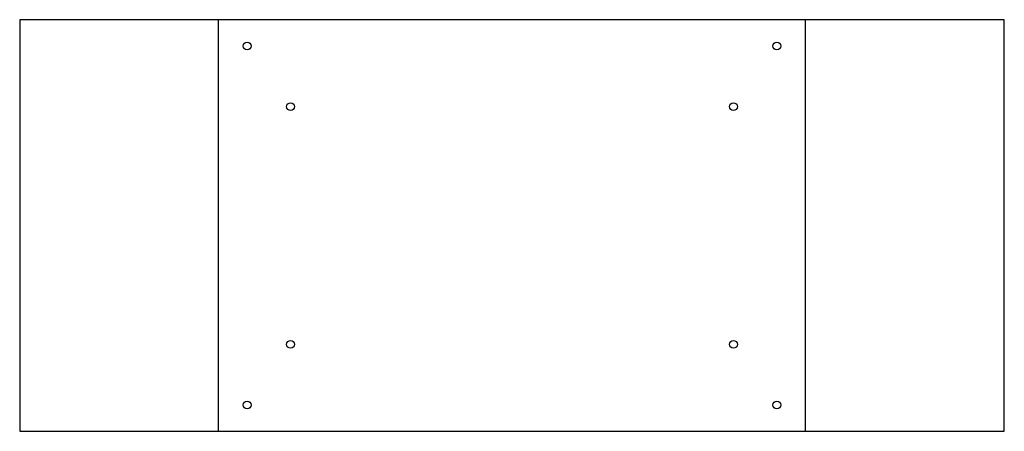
# Model space of a CAD drawing. Header units: millimetres. Extents: x 0 to 431, y 0 to 180.
import ezdxf

# ---------------------------------------------------------------- set-up
doc = ezdxf.new("R2010")
doc.units = ezdxf.units.MM
doc.layers.add('BEND', color=1, linetype='Continuous')
doc.layers.add('CUT', color=7, linetype='Continuous')

msp = doc.modelspace()

# ---------------------------------------------------------------- linework, layer by layer
at = {"layer": 'BEND'}
for p, q in [((87.07, 0), (87.07, 180)), ((344.2, 0), (344.2, 180))]:
    msp.add_line(p, q, dxfattribs=at)
at = {"layer": 'CUT'}
msp.add_lwpolyline([(0, 0), (431.26, 0), (431.26, 180), (0, 180)], close=True, dxfattribs=at)
for centre in [(99.63, 168.5), (331.63, 168.5), (118.63, 142), (312.63, 142), (118.63, 38), (312.63, 38), (99.63, 11.5), (331.63, 11.5)]:
    msp.add_circle(centre, 1.7, dxfattribs=at)

doc.saveas('drawing.dxf')
